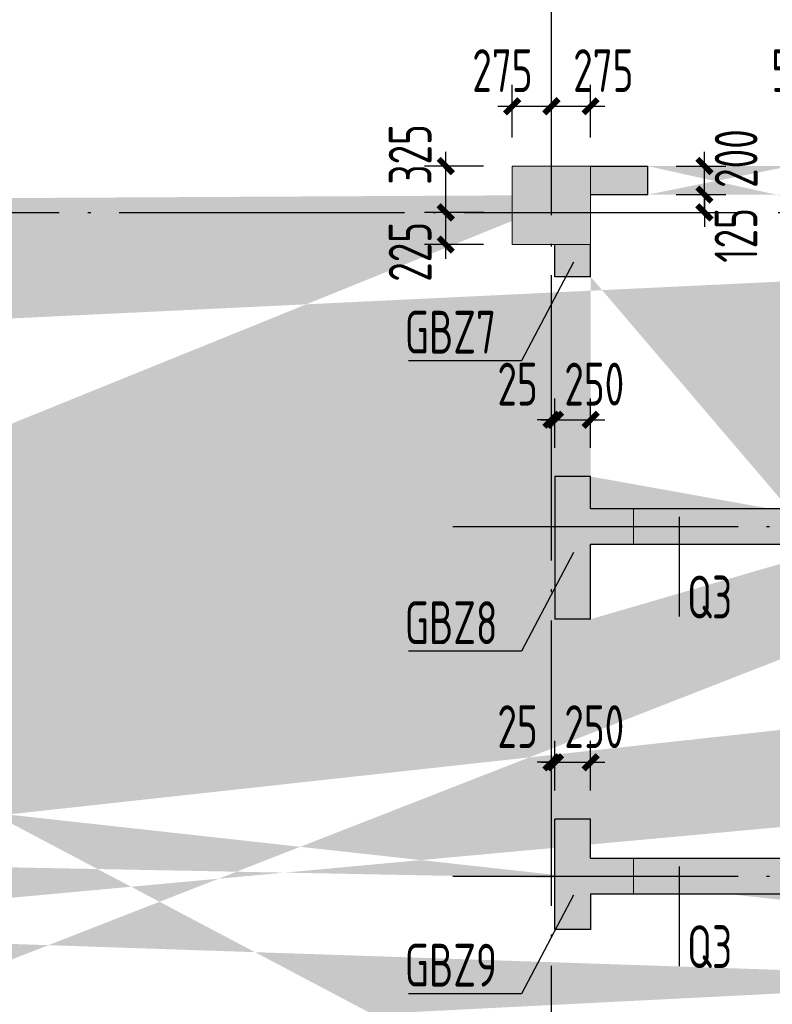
# Model space of a CAD drawing. Extents: x 200000 to 305984, y 78780 to 142585.
# Tile 14 of 25: x 249253 to 254529, y 119134 to 126033. Entities that reach past the tile are written whole.
import ezdxf

# ---------------------------------------------------------------- set-up
doc = ezdxf.new("R2010")
doc.units = 0
doc.header["$LTSCALE"] = 1000
doc.linetypes.add('DOTE', pattern=[2.42, 2, -0.2, 0.02, -0.2])
doc.layers.get('0').update_dxf_attribs({"linetype": 'CONTINUOUS'})
doc.layers.get('Defpoints').update_dxf_attribs({"linetype": 'CONTINUOUS'})
doc.layers.add('S-COLU', color=6, linetype='CONTINUOUS', lineweight=0, transparency=0.54)
for name, color, linetype in [('S-COLU_DE_TEXT', 7, 'CONTINUOUS'), ('S-COLU_HATCH', 254, 'CONTINUOUS'), ('S-DOTE', 253, 'DOTE'), ('S-PUB_DIM', 3, 'CONTINUOUS'), ('S-TEXT', 7, 'CONTINUOUS'), ('S-WALL', 2, 'CONTINUOUS'), ('S-WALL_HATCH', 252, 'CONTINUOUS'), ('S-WALL_NUM', 220, 'CONTINUOUS')]:
    doc.layers.add(name, color=color, linetype=linetype)
doc.layers.add('S-COLU_TH', color=6, linetype='CONTINUOUS', lineweight=0)
doc.styles.add('TSSD_DIMENSION_T3', font='tssdeng.shx', dxfattribs={"width": 0.7, "bigfont": 'Tssdchn.shx'})
doc.styles.add('TSSD_Rein', font='tssdeng.shx', dxfattribs={"width": 0.7, "bigfont": 'Tssdchn.shx'})
doc.dimstyles.new('TSSD_100_100&&100', dxfattribs={"dimtxt": 300, "dimasz": 100, "dimexe": 150, "dimexo": 200, "dimgap": 100, "dimtad": 1, "dimdec": 0, "dimzin": 0, "dimdsep": 46, "dimtxsty": 'TSSD_DIMENSION_T3', "dimblk": 'ARCHTICK', "dimcen": 0, "dimdle": 100, "dimclrt": 7, "dimadec": 0, "dimazin": 0, "dimtfac": 1, "dimtdec": 0, "dimtix": 1, "dimtmove": 2, "dimatfit": 3, "dimfxl": 10000, "dimtolj": 1, "dimtzin": 0, "dimarcsym": 0})

# ---------------------------------------------------------------- blocks, each defined once
blk = doc.blocks.new('A$C338D70EA')
at = {"layer": 'S-DOTE', "linetype": 'DOTE'}
for p, q in [((46550, 2250), (46550, 34114.7)), ((4800, 31309.5), (80450, 31309.5))]:
    blk.add_line(p, q, dxfattribs=at)
blk = doc.blocks.new('A$C1D0C3E71')
at = {"layer": 'S-COLU_HATCH'}
h = blk.add_hatch(color=256, dxfattribs=at)
h.paths.add_polyline_path([(43150, 24000), (43700, 24000), (43700, 24550), (43150, 24550)], flags=17)
edge = h.paths.add_edge_path()
edge.add_line((42750, 24350), (42750, 24550))
edge.add_line((41750, 24350), (41750, 24550))
edge.add_line((66400, 19075), (66150, 19075))
edge.add_line((66400, 22075), (66150, 22075))
edge.add_line((33500, 19075), (33250, 19075))
edge.add_line((33500, 22075), (33250, 22075))
edge.add_line((30300, 19075), (30050, 19075))
edge.add_line((30300, 22075), (30050, 22075))
edge.add_line((8150, 19075), (7900, 19075))
edge.add_line((8150, 22075), (7900, 22075))
edge.add_line((43400, 23775), (43400, 24000))
edge.add_line((43950, 17800), (43700, 17800))
edge.add_line((43700, 17200), (43700, 17800))
edge.add_line((43950, 17200), (43950, 17800))
edge.add_line((41350, 17800), (41100, 17800))
edge.add_line((41100, 17200), (41100, 17800))
edge.add_line((41350, 17200), (41350, 17800))
edge.add_line((33250, 22075), (33250, 24000))
edge.add_line((33250, 17200), (33250, 19075))
edge.add_line((33500, 22075), (33500, 24000))
edge.add_line((33500, 17200), (33500, 19075))
edge.add_line((30050, 22075), (30050, 24000))
edge.add_line((30050, 17200), (30050, 19075))
edge.add_line((30300, 22075), (30300, 24000))
edge.add_line((30300, 17200), (30300, 19075))
edge.add_line((7900, 22075), (7900, 24000))
edge.add_line((7900, 17200), (7900, 19075))
edge.add_line((8150, 22075), (8150, 24000))
edge.add_line((8150, 17200), (8150, 19075))
edge.add_line((1050, 16650), (1050, 16900))
edge.add_line((550, 16900), (1050, 16900))
edge.add_line((550, 16650), (1050, 16650))
edge.add_line((74300, 20350), (74050, 20350))
edge.add_line((74050, 20350), (74050, 24000))
edge.add_line((74300, 20350), (74300, 24000))
edge.add_line((74300, 17850), (74050, 17850))
edge.add_line((74050, 17200), (74050, 17850))
edge.add_line((74300, 17200), (74300, 17850))
edge.add_line((250, 20350), (250, 24000))
edge.add_line((250, 17200), (250, 17850))
edge.add_line((66700, 7650), (67800, 7650))
edge.add_line((66700, 7400), (67800, 7400))
edge.add_line((44250, 7350), (45275, 7350))
edge.add_line((44250, 7100), (45275, 7100))
edge.add_line((550, 7650), (1650, 7650))
edge.add_line((550, 7400), (1650, 7400))
edge.add_line((74300, 9425), (74050, 9425))
edge.add_line((74050, 7650), (74050, 9425))
edge.add_line((74300, 7650), (74300, 9425))
edge.add_line((66150, 7650), (66150, 9425))
edge.add_line((66400, 7650), (66400, 9425))
edge.add_line((7900, 7650), (7900, 9425))
edge.add_line((8150, 7650), (8150, 9425))
edge.add_line((250, 7650), (250, 9425))
edge.add_line((66150, 9425), (66400, 9425))
edge.add_line((44000, 9425), (44250, 9425))
edge.add_line((30050, 9425), (30300, 9425))
edge.add_line((7900, 9425), (8150, 9425))
edge.add_line((72650, 7400), (72650, 7650))
edge.add_line((67800, 7650), (67800, 7400))
edge.add_line((45275, 7350), (45275, 7100))
edge.add_line((29025, 7100), (29025, 7350))
edge.add_line((6500, 7400), (6500, 7650))
edge.add_line((1650, 7650), (1650, 7400))
edge.add_line((72650, 7650), (73750, 7650))
edge.add_line((72650, 7400), (73750, 7400))
edge.add_line((29025, 7350), (30050, 7350))
edge.add_line((29025, 7100), (30050, 7100))
edge.add_line((6500, 7650), (7600, 7650))
edge.add_line((6500, 7400), (7600, 7400))
edge.add_line((43400, 21375), (43150, 21375))
edge.add_line((43150, 21375), (43150, 21900))
edge.add_line((41350, 21375), (41100, 21375))
edge.add_line((41350, 21375), (41350, 21900))
edge.add_line((41349, 22150), (43150, 22150))
edge.add_line((41349, 21900), (43150, 21900))
edge.add_line((43400, 23775), (43150, 23775))
edge.add_line((43150, 23775), (43150, 24000))
edge.add_line((43400, 22375), (43150, 22375))
edge.add_line((43150, 22150), (43150, 22375))
edge.add_line((43400, 22375), (43400, 21375))
edge.add_line((41350, 23775), (41100, 23775))
edge.add_line((41100, 23775), (41100, 24000))
edge.add_line((41350, 23775), (41350, 24000))
edge.add_line((41350, 22375), (41100, 22375))
edge.add_line((41100, 22375), (41100, 21375))
edge.add_line((41350, 22150), (41350, 22375))
edge.add_line((73250, 16650), (73250, 16900))
edge.add_line((73250, 16900), (73750, 16900))
edge.add_line((73250, 16650), (73750, 16650))
edge.add_line((73250, 24000), (73250, 24250))
edge.add_line((73250, 24250), (73750, 24250))
edge.add_line((73250, 24000), (73750, 24000))
edge.add_line((6600, 16650), (6600, 16900))
edge.add_line((6600, 16900), (7600, 16900))
edge.add_line((6600, 16650), (7600, 16650))
edge.add_line((6600, 24000), (6600, 24250))
edge.add_line((6600, 24250), (7600, 24250))
edge.add_line((6600, 24000), (7600, 24000))
edge.add_line((44000, 7650), (44000, 9425))
edge.add_line((44250, 7650), (44250, 9425))
edge.add_line((30050, 7650), (30050, 9425))
edge.add_line((30300, 7650), (30300, 9425))
edge.add_line((67700, 24000), (67700, 24250))
edge.add_line((66700, 24250), (67700, 24250))
edge.add_line((66700, 24000), (67700, 24000))
edge.add_line((42750, 24550), (43350, 24550))
edge.add_line((41350, 24550), (41750, 24550))
edge.add_line((42750, 24350), (43150, 24350))
edge.add_line((41350, 24350), (41750, 24350))
edge.add_line((32525, 24300), (32525, 24550))
edge.add_line((32525, 24550), (32950, 24550))
edge.add_line((32525, 24300), (32950, 24300))
edge.add_line((31025, 24300), (31025, 24550))
edge.add_line((30600, 24550), (31025, 24550))
edge.add_line((30600, 24300), (31025, 24300))
edge.add_line((1050, 24000), (1050, 24250))
edge.add_line((550, 24250), (1050, 24250))
edge.add_line((550, 24000), (1050, 24000))
edge.add_line((67700, 16650), (67700, 16900))
edge.add_line((66700, 16900), (67700, 16900))
edge.add_line((66700, 16650), (67700, 16650))
edge.add_line((42500, 16650), (42500, 16900))
edge.add_line((41350, 16900), (42500, 16900))
edge.add_line((41350, 16650), (42500, 16650))
edge.add_line((32525, 16650), (32525, 16900))
edge.add_line((32525, 16900), (32950, 16900))
edge.add_line((32525, 16650), (32950, 16650))
edge.add_line((31025, 16650), (31025, 16900))
edge.add_line((30600, 16900), (31025, 16900))
edge.add_line((30600, 16650), (31025, 16650))
edge.add_line((66150, 22075), (66150, 24000))
edge.add_line((66150, 17200), (66150, 19075))
edge.add_line((66400, 22075), (66400, 24000))
edge.add_line((66400, 17200), (66400, 19075))
edge.add_line((250, 20350), (0, 20350))
edge.add_line((0, 20350), (0, 24000))
edge.add_line((250, 17850), (0, 17850))
edge.add_line((0, 17200), (0, 17850))
edge.add_line((250, 9425), (0, 9425))
edge.add_line((0, 7650), (0, 9425))
blk.add_hatch(color=256, dxfattribs=at).paths.add_polyline_path([(40800, 24000), (41350, 24000), (41350, 24550), (40800, 24550)], flags=17)
at = {"layer": 'S-WALL_HATCH'}
for points in [[(41750, 24550), (41350, 24550), (41350, 24350), (41750, 24350)], [(41350, 24000), (41100, 24000), (41100, 23775), (41350, 23775)], [(43400, 22375), (43150, 22375), (43150, 22150), (41350, 22150), (41350, 22375), (41100, 22375), (41100, 21375), (41350, 21375), (41350, 21900), (43150, 21900), (43150, 21375), (43400, 21375)]]:
    blk.add_hatch(color=256, dxfattribs=at).paths.add_polyline_path(points)
blk.add_hatch(color=256, dxfattribs=at).paths.add_polyline_path([(43950, 19200.1), (43950, 19700), (43400, 19700), (43400, 19975), (43150, 19975), (43150, 19700), (41350, 19700), (41350, 19975), (41100, 19975), (41100, 19200.1), (41350, 19200.1), (41350, 19450), (43700, 19450), (43700, 19200.1)], flags=17)
at = {"layer": 'S-COLU'}
blk.add_lwpolyline([(40800, 24000), (41350, 24000), (41350, 24550), (40800, 24550)], close=True, dxfattribs=at)
at = {"layer": 'S-WALL'}
for p, q in [((41350, 24550), (41750, 24550)), ((41350, 24350), (41750, 24350)), ((41100, 23775), (41100, 24000)), ((41350, 23775), (41350, 24000)), ((41350, 23775), (41100, 23775)), ((41100, 22375), (41100, 21375)), ((41350, 22375), (41100, 22375)), ((41350, 22150), (41350, 22375)), ((41349, 22150), (43150, 22150)), ((41349, 21900), (43150, 21900)), ((41350, 21375), (41350, 21900)), ((41350, 21375), (41100, 21375)), ((41100, 19200.1), (41100, 19975)), ((41350, 19975), (41100, 19975)), ((41350, 19700), (41350, 19975)), ((41350, 19700), (43150, 19700)), ((41350, 19450), (43700, 19450)), ((41350, 19450), (41350, 19200.1)), ((41350, 19200.1), (41100, 19200.1))]:
    blk.add_line(p, q, dxfattribs=at)
blk.add_lwpolyline([(41750, 24350), (41750, 24550)], dxfattribs=at)
blk = doc.blocks.new('A$C100C3D72')
at = {"layer": 'S-DOTE', "linetype": 'DOTE'}
for points in [[(37209, 15973.1), (42331.4, 15973.1)], [(37209, 13523.1), (42331.4, 13523.1)]]:
    blk.add_lwpolyline(points, dxfattribs=at)
blk = doc.blocks.new('_ArchTick')
at = {"color": 0, "linetype": 'ByBlock', "const_width": 0.4}
blk.add_lwpolyline([(-0.5, -0.5), (0.5, 0.5)], dxfattribs=at)
blk = doc.blocks.new('*D147')
at = {"layer": 'Defpoints', "color": 0, "transparency": 16777216}
for p in [(46440.4, 29153.6), (45890.4, 28734.5), (46440.4, 28734.5)]:
    blk.add_point(p, dxfattribs=at)
at = {"layer": 'S-PUB_DIM', "color": 0, "lineweight": -2, "transparency": 16777216}
for p, q in [((45890.4, 28934.5), (45890.4, 29303.6)), ((46440.4, 28934.5), (46440.4, 29303.6)), ((45790.4, 29153.6), (46540.4, 29153.6))]:
    blk.add_line(p, q, dxfattribs=at)
at = {"layer": 'S-PUB_DIM', "color": 0, "lineweight": -2, "transparency": 16777216, "xscale": 100, "yscale": 100, "zscale": 100, "rotation": 180}
blk.add_blockref('_ArchTick', (45890.4, 29153.6), dxfattribs=at)
at = {"layer": 'S-PUB_DIM', "color": 0, "lineweight": -2, "transparency": 16777216, "xscale": 100, "yscale": 100, "zscale": 100}
blk.add_blockref('_ArchTick', (46440.4, 29153.6), dxfattribs=at)
at = {"layer": 'S-PUB_DIM', "color": 7, "transparency": 16777216, "insert": (45572.3, 29403.6), "char_height": 300, "attachment_point": 5, "style": 'TSSD_DIMENSION_T3'}
blk.add_mtext('\\A1;550', dxfattribs=at)
blk = doc.blocks.new('*D163')
at = {"layer": 'Defpoints', "color": 0, "transparency": 16777216}
for p in [(43815.4, 29153.6), (43540.4, 28734.5), (43815.4, 28734.5)]:
    blk.add_point(p, dxfattribs=at)
at = {"layer": 'S-PUB_DIM', "color": 0, "lineweight": -2, "transparency": 16777216}
for p, q in [((43540.4, 28934.5), (43540.4, 29303.6)), ((43815.4, 28934.5), (43815.4, 29303.6)), ((43440.4, 29153.6), (43915.4, 29153.6))]:
    blk.add_line(p, q, dxfattribs=at)
at = {"layer": 'S-PUB_DIM', "color": 0, "lineweight": -2, "transparency": 16777216, "xscale": 100, "yscale": 100, "zscale": 100, "rotation": 180}
blk.add_blockref('_ArchTick', (43540.4, 29153.6), dxfattribs=at)
at = {"layer": 'S-PUB_DIM', "color": 0, "lineweight": -2, "transparency": 16777216, "xscale": 100, "yscale": 100, "zscale": 100}
blk.add_blockref('_ArchTick', (43815.4, 29153.6), dxfattribs=at)
at = {"layer": 'S-PUB_DIM', "color": 7, "transparency": 16777216, "insert": (43472.1, 29403.6), "char_height": 300, "attachment_point": 5, "style": 'TSSD_DIMENSION_T3'}
blk.add_mtext('\\A1;275', dxfattribs=at)
blk = doc.blocks.new('*D164')
at = {"layer": 'Defpoints', "color": 0, "transparency": 16777216}
for p in [(44090.4, 29153.6), (43815.4, 28734.5), (44090.4, 28734.5)]:
    blk.add_point(p, dxfattribs=at)
at = {"layer": 'S-PUB_DIM', "color": 0, "lineweight": -2, "transparency": 16777216}
for p, q in [((43815.4, 28934.5), (43815.4, 29303.6)), ((44090.4, 28934.5), (44090.4, 29303.6)), ((43715.4, 29153.6), (44190.4, 29153.6))]:
    blk.add_line(p, q, dxfattribs=at)
at = {"layer": 'S-PUB_DIM', "color": 0, "lineweight": -2, "transparency": 16777216, "xscale": 100, "yscale": 100, "zscale": 100, "rotation": 180}
blk.add_blockref('_ArchTick', (43815.4, 29153.6), dxfattribs=at)
at = {"layer": 'S-PUB_DIM', "color": 0, "lineweight": -2, "transparency": 16777216, "xscale": 100, "yscale": 100, "zscale": 100}
blk.add_blockref('_ArchTick', (44090.4, 29153.6), dxfattribs=at)
at = {"layer": 'S-PUB_DIM', "color": 7, "transparency": 16777216, "insert": (44179.3, 29403.6), "char_height": 300, "attachment_point": 5, "style": 'TSSD_DIMENSION_T3'}
blk.add_mtext('\\A1;275', dxfattribs=at)
blk = doc.blocks.new('*D165')
at = {"layer": 'Defpoints', "color": 0, "transparency": 16777216}
for p in [(43074.8, 28409.5), (43540.4, 28409.5), (43540.4, 28184.5)]:
    blk.add_point(p, dxfattribs=at)
at = {"layer": 'S-PUB_DIM', "color": 0, "lineweight": -2, "transparency": 16777216}
for p, q in [((43074.8, 28084.5), (43074.8, 28509.5)), ((43340.4, 28409.5), (42924.8, 28409.5)), ((43340.4, 28184.5), (42924.8, 28184.5))]:
    blk.add_line(p, q, dxfattribs=at)
at = {"layer": 'S-PUB_DIM', "color": 0, "lineweight": -2, "transparency": 16777216, "xscale": 100, "yscale": 100, "zscale": 100}
for p, rotation in [((43074.8, 28409.5), 90), ((43074.8, 28184.5), 270)]:
    blk.add_blockref('_ArchTick', p, dxfattribs=dict(at, rotation=rotation))
at = {"layer": 'S-PUB_DIM', "color": 7, "transparency": 16777216, "insert": (42824.8, 28133.5), "char_height": 300, "attachment_point": 5, "rotation": 90, "style": 'TSSD_DIMENSION_T3'}
blk.add_mtext('\\A1;225', dxfattribs=at)
blk = doc.blocks.new('*D166')
at = {"layer": 'Defpoints', "color": 0, "transparency": 16777216}
for p in [(43074.8, 28734.5), (43540.4, 28734.5), (43540.4, 28409.5)]:
    blk.add_point(p, dxfattribs=at)
at = {"layer": 'S-PUB_DIM', "color": 0, "lineweight": -2, "transparency": 16777216}
for p, q in [((43074.8, 28309.5), (43074.8, 28834.5)), ((43340.4, 28734.5), (42924.8, 28734.5)), ((43340.4, 28409.5), (42924.8, 28409.5))]:
    blk.add_line(p, q, dxfattribs=at)
at = {"layer": 'S-PUB_DIM', "color": 0, "lineweight": -2, "transparency": 16777216, "xscale": 100, "yscale": 100, "zscale": 100}
for p, rotation in [((43074.8, 28734.5), 90), ((43074.8, 28409.5), 270)]:
    blk.add_blockref('_ArchTick', p, dxfattribs=dict(at, rotation=rotation))
at = {"layer": 'S-PUB_DIM', "color": 7, "transparency": 16777216, "insert": (42824.8, 28816.4), "char_height": 300, "attachment_point": 5, "rotation": 90, "style": 'TSSD_DIMENSION_T3'}
blk.add_mtext('\\A1;325', dxfattribs=at)
blk = doc.blocks.new('*D345')
at = {"layer": 'Defpoints', "color": 0, "transparency": 16777216}
for p in [(44090.4, 24556.6), (43840.4, 24159.5), (44090.4, 24159.5)]:
    blk.add_point(p, dxfattribs=at)
at = {"layer": 'S-PUB_DIM', "color": 0, "lineweight": -2, "transparency": 16777216}
for p, q in [((43840.4, 24359.5), (43840.4, 24706.6)), ((44090.4, 24359.5), (44090.4, 24706.6)), ((43740.4, 24556.6), (44190.4, 24556.6))]:
    blk.add_line(p, q, dxfattribs=at)
at = {"layer": 'S-PUB_DIM', "color": 0, "lineweight": -2, "transparency": 16777216, "xscale": 100, "yscale": 100, "zscale": 100, "rotation": 180}
blk.add_blockref('_ArchTick', (43840.4, 24556.6), dxfattribs=at)
at = {"layer": 'S-PUB_DIM', "color": 0, "lineweight": -2, "transparency": 16777216, "xscale": 100, "yscale": 100, "zscale": 100}
blk.add_blockref('_ArchTick', (44090.4, 24556.6), dxfattribs=at)
at = {"layer": 'S-PUB_DIM', "color": 7, "transparency": 16777216, "insert": (44116, 24806.6), "char_height": 300, "attachment_point": 5, "style": 'TSSD_DIMENSION_T3'}
blk.add_mtext('\\A1;250', dxfattribs=at)
blk = doc.blocks.new('*D346')
at = {"layer": 'Defpoints', "color": 0, "transparency": 16777216}
for p in [(43840.4, 24556.6), (43815.4, 24159.5), (43840.4, 24159.5)]:
    blk.add_point(p, dxfattribs=at)
at = {"layer": 'S-PUB_DIM', "color": 0, "lineweight": -2, "transparency": 16777216}
for p, q in [((43815.4, 24359.5), (43815.4, 24706.6)), ((43840.4, 24359.5), (43840.4, 24706.6)), ((43815.4, 24556.6), (43715.4, 24556.6)), ((43815.4, 24556.6), (43840.4, 24556.6)), ((43840.4, 24556.6), (43940.4, 24556.6))]:
    blk.add_line(p, q, dxfattribs=at)
at = {"layer": 'S-PUB_DIM', "color": 0, "lineweight": -2, "transparency": 16777216, "xscale": 100, "yscale": 100, "zscale": 100}
blk.add_blockref('_ArchTick', (43815.4, 24556.6), dxfattribs=at)
at = {"layer": 'S-PUB_DIM', "color": 0, "lineweight": -2, "transparency": 16777216, "xscale": 100, "yscale": 100, "zscale": 100, "rotation": 180}
blk.add_blockref('_ArchTick', (43840.4, 24556.6), dxfattribs=at)
at = {"layer": 'S-PUB_DIM', "color": 7, "transparency": 16777216, "insert": (43578.1, 24806.6), "char_height": 300, "attachment_point": 5, "style": 'TSSD_DIMENSION_T3'}
blk.add_mtext('\\A1;25', dxfattribs=at)
blk = doc.blocks.new('*D350')
at = {"layer": 'Defpoints', "color": 0, "transparency": 16777216}
for p in [(44090.4, 26956.6), (43840.4, 26559.5), (44090.4, 26559.5)]:
    blk.add_point(p, dxfattribs=at)
at = {"layer": 'S-PUB_DIM', "color": 0, "lineweight": -2, "transparency": 16777216}
for p, q in [((43840.4, 26759.5), (43840.4, 27106.6)), ((44090.4, 26759.5), (44090.4, 27106.6)), ((43740.4, 26956.6), (44190.4, 26956.6))]:
    blk.add_line(p, q, dxfattribs=at)
at = {"layer": 'S-PUB_DIM', "color": 0, "lineweight": -2, "transparency": 16777216, "xscale": 100, "yscale": 100, "zscale": 100, "rotation": 180}
blk.add_blockref('_ArchTick', (43840.4, 26956.6), dxfattribs=at)
at = {"layer": 'S-PUB_DIM', "color": 0, "lineweight": -2, "transparency": 16777216, "xscale": 100, "yscale": 100, "zscale": 100}
blk.add_blockref('_ArchTick', (44090.4, 26956.6), dxfattribs=at)
at = {"layer": 'S-PUB_DIM', "color": 7, "transparency": 16777216, "insert": (44116, 27206.6), "char_height": 300, "attachment_point": 5, "style": 'TSSD_DIMENSION_T3'}
blk.add_mtext('\\A1;250', dxfattribs=at)
blk = doc.blocks.new('*D351')
at = {"layer": 'Defpoints', "color": 0, "transparency": 16777216}
for p in [(43840.4, 26956.6), (43815.4, 26559.5), (43840.4, 26559.5)]:
    blk.add_point(p, dxfattribs=at)
at = {"layer": 'S-PUB_DIM', "color": 0, "lineweight": -2, "transparency": 16777216}
for p, q in [((43815.4, 26759.5), (43815.4, 27106.6)), ((43840.4, 26759.5), (43840.4, 27106.6)), ((43815.4, 26956.6), (43715.4, 26956.6)), ((43815.4, 26956.6), (43840.4, 26956.6)), ((43840.4, 26956.6), (43940.4, 26956.6))]:
    blk.add_line(p, q, dxfattribs=at)
at = {"layer": 'S-PUB_DIM', "color": 0, "lineweight": -2, "transparency": 16777216, "xscale": 100, "yscale": 100, "zscale": 100}
blk.add_blockref('_ArchTick', (43815.4, 26956.6), dxfattribs=at)
at = {"layer": 'S-PUB_DIM', "color": 0, "lineweight": -2, "transparency": 16777216, "xscale": 100, "yscale": 100, "zscale": 100, "rotation": 180}
blk.add_blockref('_ArchTick', (43840.4, 26956.6), dxfattribs=at)
at = {"layer": 'S-PUB_DIM', "color": 7, "transparency": 16777216, "insert": (43578.1, 27206.6), "char_height": 300, "attachment_point": 5, "style": 'TSSD_DIMENSION_T3'}
blk.add_mtext('\\A1;25', dxfattribs=at)
blk = doc.blocks.new('*D364')
at = {"layer": 'Defpoints', "color": 0, "transparency": 16777216}
for p in [(44490.4, 28534.5), (44888.2, 28534.5), (44490.4, 28409.5)]:
    blk.add_point(p, dxfattribs=at)
at = {"layer": 'S-PUB_DIM', "color": 0, "lineweight": -2, "transparency": 16777216}
for p, q in [((44888.2, 28534.5), (44888.2, 28634.5)), ((44690.4, 28534.5), (45038.2, 28534.5)), ((44888.2, 28409.5), (44888.2, 28534.5)), ((44690.4, 28409.5), (45038.2, 28409.5)), ((44888.2, 28409.5), (44888.2, 28309.5))]:
    blk.add_line(p, q, dxfattribs=at)
at = {"layer": 'S-PUB_DIM', "color": 0, "lineweight": -2, "transparency": 16777216, "xscale": 100, "yscale": 100, "zscale": 100}
for p, rotation in [((44888.2, 28534.5), 270), ((44888.2, 28409.5), 90)]:
    blk.add_blockref('_ArchTick', p, dxfattribs=dict(at, rotation=rotation))
at = {"layer": 'S-PUB_DIM', "color": 7, "transparency": 16777216, "insert": (45109.1, 28248.7), "char_height": 300, "attachment_point": 5, "rotation": 90, "style": 'TSSD_DIMENSION_T3'}
blk.add_mtext('\\A1;125', dxfattribs=at)
blk = doc.blocks.new('*D365')
at = {"layer": 'Defpoints', "color": 0, "transparency": 16777216}
for p in [(44490.4, 28734.5), (44888.2, 28734.5), (44490.4, 28534.5)]:
    blk.add_point(p, dxfattribs=at)
at = {"layer": 'S-PUB_DIM', "color": 0, "lineweight": -2, "transparency": 16777216}
for p, q in [((44888.2, 28734.5), (44888.2, 28834.5)), ((44690.4, 28734.5), (45038.2, 28734.5)), ((44888.2, 28534.5), (44888.2, 28734.5)), ((44690.4, 28534.5), (45038.2, 28534.5)), ((44888.2, 28534.5), (44888.2, 28434.5))]:
    blk.add_line(p, q, dxfattribs=at)
at = {"layer": 'S-PUB_DIM', "color": 0, "lineweight": -2, "transparency": 16777216, "xscale": 100, "yscale": 100, "zscale": 100}
for p, rotation in [((44888.2, 28734.5), 270), ((44888.2, 28534.5), 90)]:
    blk.add_blockref('_ArchTick', p, dxfattribs=dict(at, rotation=rotation))
at = {"layer": 'S-PUB_DIM', "color": 7, "transparency": 16777216, "insert": (45110.5, 28787.1), "char_height": 300, "attachment_point": 5, "rotation": 90, "style": 'TSSD_DIMENSION_T3'}
blk.add_mtext('\\A1;200', dxfattribs=at)
blk = doc.blocks.new('A$C29EC7EF9')
at = {"layer": 'S-COLU_HATCH'}
for points in [[(41350, 17250), (41750, 17250), (41750, 17450), (40800, 17450), (40800, 16900), (41100, 16900), (41100, 16675), (41350, 16675), (41350, 16900)], [(41350, 14800), (41650, 14800), (41650, 15050), (41350, 15050), (41350, 15275), (41100, 15275), (41100, 14275), (41350, 14275)], [(41350, 12350), (41650, 12350), (41650, 12600), (41350, 12600), (41350, 12875), (41100, 12875), (41100, 12100.1), (41350, 12100.1)]]:
    blk.add_hatch(color=256, dxfattribs=at).paths.add_polyline_path(points)
at = {"layer": 'S-COLU_TH'}
for points in [[(41350, 17250), (41750, 17250), (41750, 17450), (40800, 17450), (40800, 16900), (41100, 16900), (41100, 16675), (41350, 16675), (41350, 16900)], [(41350, 14800), (41650, 14800), (41650, 15050), (41350, 15050), (41350, 15275), (41100, 15275), (41100, 14275), (41350, 14275)], [(41350, 12350), (41650, 12350), (41650, 12600), (41350, 12600), (41350, 12875), (41100, 12875), (41100, 12100.1), (41350, 12100.1)]]:
    blk.add_lwpolyline(points, close=True, dxfattribs=at)
blk = doc.blocks.new('A$C2D3F5EB5')
at = {"layer": 'S-PUB_DIM'}
for base, p1, p2, angle, picture, middle in [((43815.4, 29153.6), (43540.4, 28734.5), (43815.4, 28734.5), 0, '*D163', (43472.1, 29403.6)), ((44090.4, 29153.6), (43815.4, 28734.5), (44090.4, 28734.5), 0, '*D164', (44179.3, 29403.6)), ((46440.4, 29153.6), (45890.4, 28734.5), (46440.4, 28734.5), 0, '*D147', (45572.3, 29403.6)), ((43074.8, 28734.5), (43540.4, 28409.5), (43540.4, 28734.5), 90, '*D166', (42824.8, 28816.4)), ((44888.2, 28734.5), (44490.4, 28534.5), (44490.4, 28734.5), 90, '*D365', (45110.5, 28787.1)), ((44888.2, 28534.5), (44490.4, 28409.5), (44490.4, 28534.5), 90, '*D364', (45109.1, 28248.7)), ((43074.8, 28409.5), (43540.4, 28184.5), (43540.4, 28409.5), 90, '*D165', (42824.8, 28133.5)), ((43840.4, 26956.6), (43815.4, 26559.5), (43840.4, 26559.5), 0, '*D351', (43578.1, 27206.6)), ((44090.4, 26956.6), (43840.4, 26559.5), (44090.4, 26559.5), 360, '*D350', (44116, 27206.6)), ((43840.4, 24556.6), (43815.4, 24159.5), (43840.4, 24159.5), 0, '*D346', (43578.1, 24806.6)), ((44090.4, 24556.6), (43840.4, 24159.5), (44090.4, 24159.5), 360, '*D345', (44116, 24806.6))]:
    dim = blk.add_linear_dim(base=base, p1=p1, p2=p2, angle=angle, dimstyle='TSSD_100_100&&100', dxfattribs=at)
    dim.commit()
    dim.dimension.update_dxf_attribs({"geometry": picture, "text_midpoint": middle, "dimtype": 129})

msp = doc.modelspace()

# ---------------------------------------------------------------- linework, layer by layer
at = {"layer": 'S-COLU_DE_TEXT'}
for p, q in [((253135.9, 124335.5), (252769.9, 123644)), ((253135.9, 122299.6), (252769.9, 121608.1)), ((253135.9, 119900.2), (252769.9, 119208.6))]:
    msp.add_line(p, q, dxfattribs=at)
for points in [[(252769.9, 123644), (251977.8, 123644)], [(252769.9, 121608.1), (251977.8, 121608.1)], [(252769.9, 119208.6), (251977.8, 119208.6)]]:
    msp.add_lwpolyline(points, dxfattribs=at)
at = {"layer": 'S-WALL_NUM'}
for p, q in [((253875.2, 122550.7), (253875.2, 121850.7)), ((253875.2, 120100.7), (253875.2, 119400.7))]:
    msp.add_line(p, q, dxfattribs=at)

# ---------------------------------------------------------------- block references
at = {"layer": 'S-COLU_TH'}
for name, p in [('A$C100C3D72', (215080.7, 106509.7)), ('A$C29EC7EF9', (211905.7, 107557.8))]:
    msp.add_blockref(name, p, dxfattribs=at)
at = {"layer": 'S-PUB_DIM'}
msp.add_blockref('A$C2D3F5EB5', (209165.3, 96273.3), dxfattribs=at)
at = {"layer": 'S-TEXT', "linetype": 'ByBlock'}
msp.add_blockref('A$C338D70EA', (206430.6, 93373.3), dxfattribs=at)
at = {"layer": 'S-WALL'}
msp.add_blockref('A$C1D0C3E71', (211905.6, 100457.8), dxfattribs=at)

# ---------------------------------------------------------------- texts
at = {"layer": 'S-COLU_DE_TEXT', "style": 'TSSD_Rein', "width": 0.7}
for s, p in [('GBZ7', (251952.5, 123694)), ('GBZ8', (251952.5, 121658.1)), ('GBZ9', (251952.5, 119258.6))]:
    msp.add_text(s, height=300, dxfattribs=at).set_placement(p)
at = {"layer": 'S-WALL_NUM', "style": 'TSSD_Rein', "width": 0.7}
for p in [(253931.8, 121838.3), (253931.8, 119388.3)]:
    msp.add_text('Q3', height=300, dxfattribs=at).set_placement(p)

doc.saveas('drawing.dxf')
